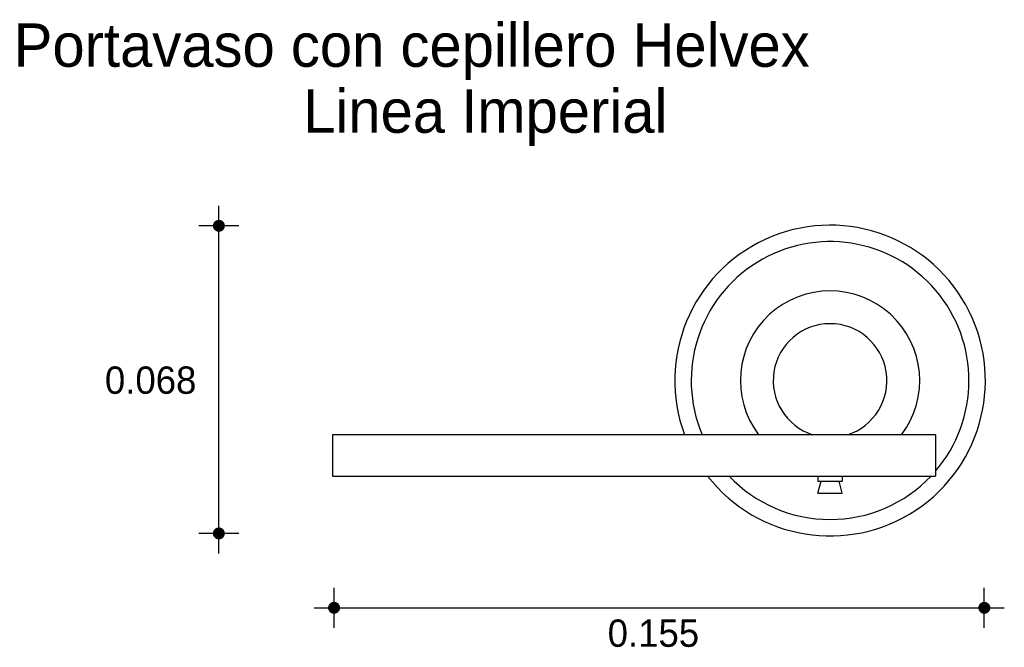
# Model space of a CAD drawing. Extents: x 8.294 to 8.542, y 4.452 to 4.611.
import ezdxf

# ---------------------------------------------------------------- set-up
doc = ezdxf.new("R2010")
doc.units = 0
doc.header["$MEASUREMENT"] = 0
for name, color, linetype in [('COTAS', 6, 'CONTINUOUS'), ('DIBUJO', 5, 'CONTINUOUS'), ('TEXTO', 4, 'CONTINUOUS')]:
    doc.layers.add(name, color=color, linetype=linetype)

msp = doc.modelspace()

# ---------------------------------------------------------------- linework, layer by layer
at = {"layer": 'COTAS'}
for p, q in [((8.343984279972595, 4.47613310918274), (8.343984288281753, 4.563738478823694)), ((8.349021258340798, 4.558701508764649), (8.338947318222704, 4.558701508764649)), ((8.349021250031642, 4.481170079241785), (8.338947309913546, 4.481170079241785)), ((8.373023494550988, 4.457381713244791), (8.373023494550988, 4.467455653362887)), ((8.536993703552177, 4.457381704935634), (8.536993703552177, 4.46745564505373)), ((8.367986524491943, 4.462418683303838), (8.542030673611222, 4.462418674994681))]:
    msp.add_line(p, q, dxfattribs=at)
at = {"layer": 'COTAS', "const_width": 0.001511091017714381}
for points in [[(8.343984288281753, 4.55794596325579, 1), (8.343984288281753, 4.559457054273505, 1)], [(8.343984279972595, 4.48041453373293, 1), (8.343984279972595, 4.481925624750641, 1)], [(8.372267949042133, 4.462418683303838, 1), (8.373779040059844, 4.462418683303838, 1)], [(8.536238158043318, 4.462418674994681, 1), (8.537749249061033, 4.462418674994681, 1)]]:
    msp.add_lwpolyline(points, format="xyb", close=True, dxfattribs=at)
at = {"layer": 'DIBUJO'}
for p, q in [((8.372653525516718, 4.506045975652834), (8.372653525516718, 4.49563612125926)), ((8.524641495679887, 4.506045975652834), (8.372653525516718, 4.506045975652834)), ((8.524641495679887, 4.506045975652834), (8.524641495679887, 4.49563612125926)), ((8.372653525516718, 4.49563612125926), (8.524641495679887, 4.49563612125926)), ((8.495052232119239, 4.49563612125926), (8.495052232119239, 4.494364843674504)), ((8.495052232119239, 4.494364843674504), (8.501154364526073, 4.494364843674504)), ((8.495052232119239, 4.491313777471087), (8.495814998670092, 4.494364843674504)), ((8.501154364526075, 4.491313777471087), (8.500391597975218, 4.494364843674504)), ((8.501154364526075, 4.49563612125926), (8.501154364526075, 4.494364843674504)), ((8.495052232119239, 4.491313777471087), (8.501154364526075, 4.491313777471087))]:
    msp.add_line(p, q, dxfattribs=at)
for radius, start, end in [(0.03915709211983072, 217.9039203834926, 200.395026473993), (0.03502006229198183, 319.2706180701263, 202.933282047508), (0.02260897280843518, 322.8746757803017, 217.1253242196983), (0.01433491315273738, 287.8367073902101, 252.1632926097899), (0.03502006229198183, 223.386240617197, 316.613759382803)]:
    msp.add_arc((8.498103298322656, 4.519691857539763), radius, start, end, dxfattribs=at)

# ---------------------------------------------------------------- texts
at = {"layer": 'COTAS'}
for s, p in [('0.068', (8.315250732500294, 4.516355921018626)), ('0.155', (8.442020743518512, 4.452586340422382))]:
    msp.add_text(s, height=0.006890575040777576, dxfattribs=at).set_placement(p)
at = {"layer": 'TEXTO'}
for s, p in [('Portavaso con cepillero Helvex', (8.2922514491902, 4.598775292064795)), ('Linea Imperial', (8.365246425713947, 4.582145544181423))]:
    msp.add_text(s, height=0.01093275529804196, dxfattribs=at).set_placement(p)

doc.saveas('drawing.dxf')
